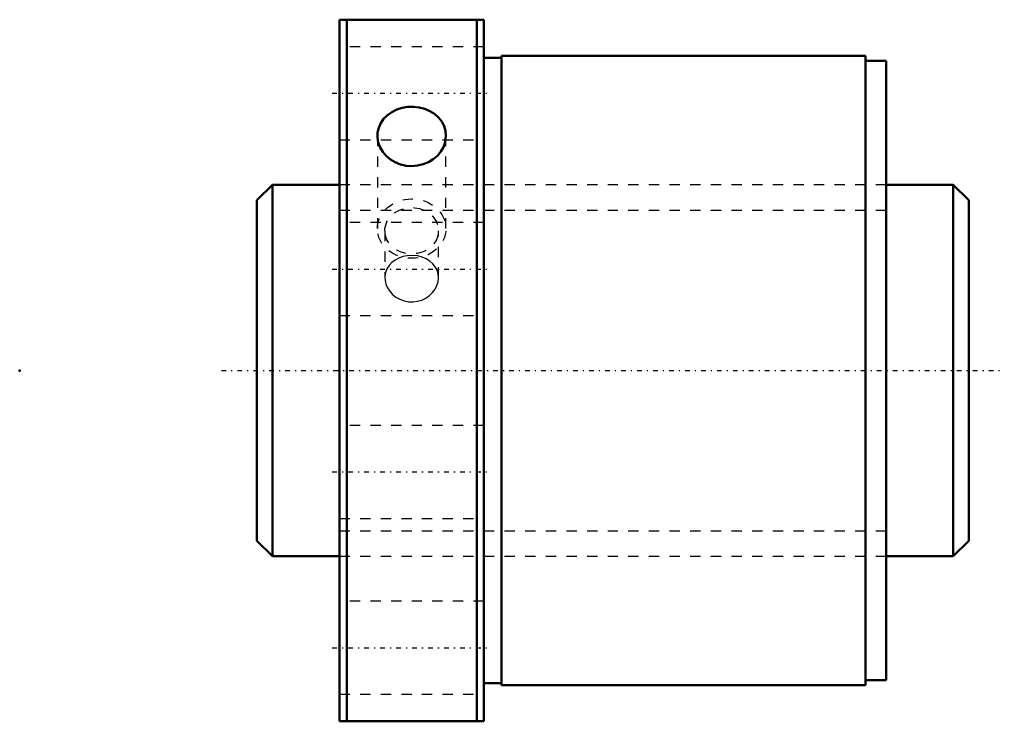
# Model space of a CAD drawing. Header units: millimetres. Extents: x -31 to 64.5, y -34 to 34.
import ezdxf

# ---------------------------------------------------------------- set-up
doc = ezdxf.new("R2010")
doc.units = ezdxf.units.MM
doc.linetypes.add('Center', pattern=[1.5, 0.45, -0.5, 0.05, -0.5])
doc.linetypes.add('Dashed', pattern=[2, 1, -1])
for name, color, linetype, lineweight in [('2d ConnectionPoints', 7, 'Continuous', 50), ('AM_0', 7, 'Continuous', 50), ('AM_5', 3, 'Continuous', 25), ('AM_7', 7, 'Center', 25), ('AM_9', 6, 'Dashed', 25)]:
    doc.layers.add(name, color=color, linetype=linetype, lineweight=lineweight)

# ---------------------------------------------------------------- blocks, each defined once
blk = doc.blocks.new('1_SDA_V_serieSDA4008VZ_5nut_0_in_SDA4008VZ_5G0_69LC0_0G000_rev_0')
at = {"layer": 'AM_0'}
for p, q in [((0, 34), (0, -34)), ((14, 34), (0, 34)), ((0.7, 34), (0.7, -34)), ((13.3, 34), (13.3, -34)), ((14, 34), (14, -34)), ((15.7, 30.3), (14, 30.3)), ((15.7, 30.5), (15.7, -30.5)), ((51, 30.5), (15.7, 30.5)), ((51, 30.5), (51, -30.5)), ((53, 30), (51, 30)), ((53, 30), (53, -30)), ((14, -30.3), (15.7, -30.3)), ((15.7, -30.5), (51, -30.5)), ((51, -30), (53, -30)), ((0, -34), (14, -34))]:
    blk.add_line(p, q, dxfattribs=at)
for points in [[(10.323, 22.75), (10.276, 23.231), (10.137, 23.695), (9.908, 24.129), (9.598, 24.522), (9.213, 24.863), (8.766, 25.145), (8.267, 25.359), (7.733, 25.5), (7.179, 25.563), (6.619, 25.549), (6.072, 25.457), (5.551, 25.291), (5.07, 25.053), (4.644, 24.75), (4.284, 24.388), (4.001, 23.979), (3.803, 23.532), (3.696, 23.059), (3.676, 22.75)], [(3.676, 22.75), (3.683, 22.576), (3.763, 22.093), (3.936, 21.628), (4.194, 21.191), (4.532, 20.795), (4.94, 20.454), (5.408, 20.177), (5.92, 19.974), (6.464, 19.851), (7.022, 19.811), (7.578, 19.857), (8.118, 19.986), (8.626, 20.194), (9.089, 20.475), (9.493, 20.82), (9.827, 21.219), (10.08, 21.66), (10.246, 22.13), (10.323, 22.75)]]:
    blk.add_lwpolyline(points, dxfattribs=at)
at = {"layer": 'AM_7'}
for p, q in [((-0.7, 26.87), (14.7, 26.87)), ((-0.7, 9.835), (14.7, 9.835)), ((-0.7, -9.835), (14.7, -9.835)), ((-0.7, -26.87), (14.7, -26.87))]:
    blk.add_line(p, q, dxfattribs=at)
at = {"layer": 'AM_9'}
for p, q in [((14, 31.37), (0, 31.37)), ((0, 22.37), (14, 22.37)), ((3.676, 22.75), (3.676, 13.75)), ((10.323, 13.75), (10.323, 22.75)), ((53, 18), (0, 18)), ((14, 14.335), (0, 14.335)), ((4.4, 13.541), (4.4, 8.999)), ((9.6, 9), (9.6, 13.541)), ((0, 5.335), (14, 5.335)), ((14, -5.335), (0, -5.335)), ((0, -14.335), (14, -14.335)), ((0, -18), (53, -18)), ((14, -22.37), (0, -22.37)), ((0, -31.37), (14, -31.37))]:
    blk.add_line(p, q, dxfattribs=at)
for points in [[(7, 11.157), (6.572, 11.129), (6.144, 11.042), (5.753, 10.903), (5.385, 10.707), (5.071, 10.467), (4.803, 10.177), (4.603, 9.857), (4.466, 9.499), (4.405, 9.134), (4.4, 9)], [(9.6, 9), (9.567, 9.355), (9.461, 9.718), (9.29, 10.046), (9.049, 10.35), (8.757, 10.608), (8.406, 10.827), (8.024, 10.99), (7.6, 11.102), (7, 11.157)], [(4.4, 9), (4.416, 8.749), (4.498, 8.38), (4.653, 8.014), (4.869, 7.68), (5.151, 7.371), (5.479, 7.112), (5.86, 6.9), (6.264, 6.754), (6.701, 6.67), (7.13, 6.657), (7.568, 6.713), (7.976, 6.832), (8.367, 7.017), (8.713, 7.253), (9.019, 7.544), (9.263, 7.868), (9.448, 8.232), (9.559, 8.601), (9.6, 8.987), (9.6, 9)]]:
    blk.add_lwpolyline(points, dxfattribs=at)
for centre, major_axis in [((7, 13.75), (-3.324, 0)), ((7, 13.541), (-2.6, 0))]:
    blk.add_ellipse(centre, major_axis=major_axis, ratio=0.866025, dxfattribs=at)
blk = doc.blocks.new('2_000SDA4008VZ_50Shaft_0_in_SDA4008VZ_5G0_69LC0_0G000_rev_0')
at = {"layer": 'AM_0'}
for p, q in [((-6.5, 18), (-8, 16.5)), ((0, 18), (-6.5, 18)), ((-6.5, 18), (-6.5, -18)), ((59.5, 18), (53, 18)), ((61, 16.5), (59.5, 18)), ((59.5, 18), (59.5, -18)), ((-8, 16.5), (-8, -16.5)), ((61, 16.5), (61, -16.5)), ((-8, -16.5), (-6.5, -18)), ((59.5, -18), (61, -16.5)), ((-6.5, -18), (0, -18)), ((53, -18), (59.5, -18))]:
    blk.add_line(p, q, dxfattribs=at)
at = {"layer": 'AM_5', "linetype": 'Dashed'}
for p, q in [((0, 15.5465), (53, 15.5465)), ((0, -15.5465), (53, -15.5465))]:
    blk.add_line(p, q, dxfattribs=at)
at = {"layer": 'AM_7'}
blk.add_line((-11.45, 0), (64.45, 0), dxfattribs=at)
at = {"layer": 'AM_9'}
for p, q in [((53, 18), (0, 18)), ((0, -18), (53, -18))]:
    blk.add_line(p, q, dxfattribs=at)

msp = doc.modelspace()

# ---------------------------------------------------------------- linework, layer by layer
at = {"layer": '2d ConnectionPoints'}
for p in [(-31, 0), (0, 0), (61, 0)]:
    msp.add_point(p, dxfattribs=at)

# ---------------------------------------------------------------- block references
for name in ['1_SDA_V_serieSDA4008VZ_5nut_0_in_SDA4008VZ_5G0_69LC0_0G000_rev_0', '2_000SDA4008VZ_50Shaft_0_in_SDA4008VZ_5G0_69LC0_0G000_rev_0']:
    msp.add_blockref(name, (0, 0))

doc.saveas('drawing.dxf')
